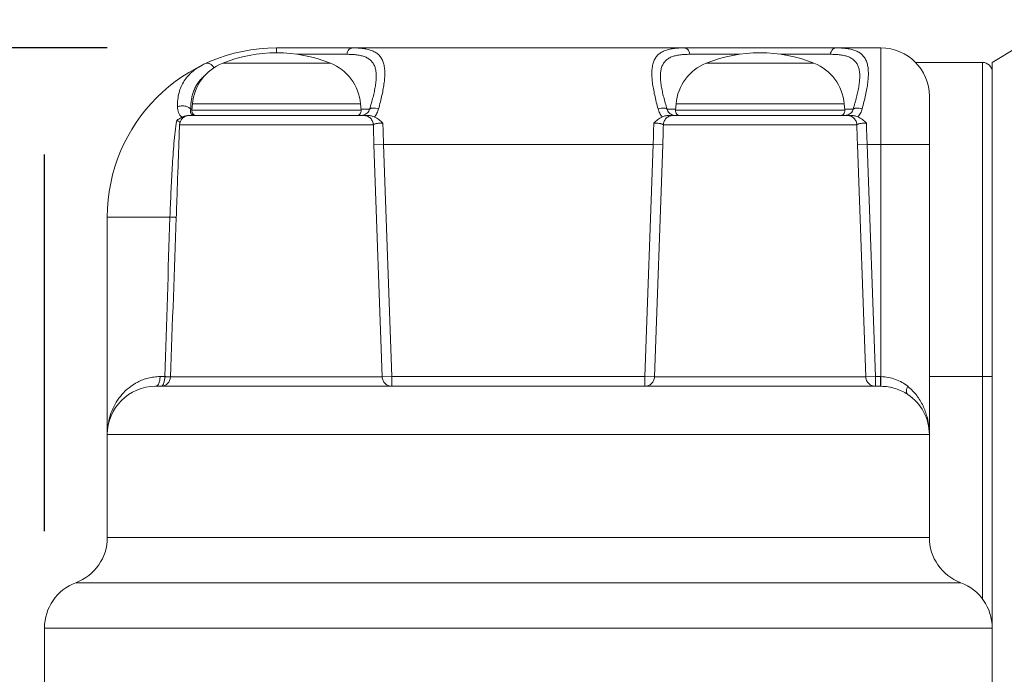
# Model space of a CAD drawing. Header units: inches. Extents: x 0 to 814, y 0 to 621.
# Tile 13 of 37: x 278 to 299, y 436 to 449. Entities that reach past the tile are written whole.
import ezdxf

# ---------------------------------------------------------------- set-up
doc = ezdxf.new("R2010")
doc.units = ezdxf.units.IN
doc.header["$LTSCALE"] = 10
doc.header["$MEASUREMENT"] = 0
doc.dimstyles.get("Standard").update_dxf_attribs({"dimtxt": 6, "dimasz": 6.5, "dimexe": 2.5, "dimexo": 3.5, "dimgap": 1.25, "dimtad": 0, "dimtih": 1, "dimtoh": 1, "dimdec": 1, "dimzin": 0, "dimdsep": 46, "dimtxsty": 'Standard', "dimcen": 0, "dimadec": 0, "dimazin": 0, "dimtfac": 1, "dimtdec": 1, "dimtofl": 0, "dimtmove": 0, "dimatfit": 3, "dimfxl": 0, "dimtolj": 1, "dimtzin": 0, "dimarcsym": 0})

# ---------------------------------------------------------------- blocks, each defined once
blk = doc.blocks.new('*D55')
at = {"color": 0, "lineweight": -2}
for p, q in [((278.948, 450.395), (278.948, 462.931)), ((310.048, 449.478), (310.048, 462.931)), ((272.448, 460.431), (265.948, 460.431)), ((316.548, 460.431), (323.048, 460.431)), ((278.948, 438.67), (278.948, 446.465))]:
    blk.add_line(p, q, dxfattribs=at)
at = {"color": 0}
for points in [[(272.448, 461.514), (272.448, 459.347), (278.948, 460.431)], [(316.548, 461.514), (316.548, 459.347), (310.048, 460.431)]]:
    blk.add_solid(points, dxfattribs=at)
at = {"layer": 'DEFPOINTS', "color": 0}
for p in [(278.948, 460.431), (310.048, 445.978), (278.948, 435.17)]:
    blk.add_point(p, dxfattribs=at)
at = {"color": 0, "lineweight": 15, "char_height": 6, "attachment_point": 5}
for s, insert in [('\\A1;31.1', (294.498, 464.681)), ('\\A1;[1.22]', (294.498, 456.181))]:
    blk.add_mtext(s, dxfattribs=dict(at, insert=insert))
blk = doc.blocks.new('*D49')
at = {"color": 0, "lineweight": -2}
for p, q in [((245.297, 468.265), (251.797, 468.265)), ((251.797, 468.265), (251.797, 461.67)), ((251.797, 455.17), (251.797, 461.67)), ((280.248, 448.67), (249.297, 448.67)), ((275.448, 435.17), (249.297, 435.17)), ((251.797, 428.67), (251.797, 422.17))]:
    blk.add_line(p, q, dxfattribs=at)
at = {"color": 0}
for points in [[(250.714, 455.17), (252.881, 455.17), (251.797, 448.67)], [(250.714, 428.67), (252.881, 428.67), (251.797, 435.17)]]:
    blk.add_solid(points, dxfattribs=at)
at = {"layer": 'DEFPOINTS', "color": 0}
for p in [(283.748, 448.67), (251.797, 435.17), (278.948, 435.17)]:
    blk.add_point(p, dxfattribs=at)
at = {"color": 0, "lineweight": 15, "char_height": 6, "attachment_point": 5}
for s, insert in [('\\A1;13.5', (231.547, 472.515)), ('\\A1;[0.53]', (231.547, 464.015))]:
    blk.add_mtext(s, dxfattribs=dict(at, insert=insert))

msp = doc.modelspace()

# ---------------------------------------------------------------- linework, layer by layer
at = {"lineweight": 15}
for p, q in [((283.748, 448.67), (283.748, 448.57)), ((283.748, 448.67), (296.248, 448.67)), ((296.248, 448.67), (296.248, 441.87)), ((298.548, 448.37), (299.048, 448.67)), ((284.167, 448.538), (285.199, 448.538)), ((292.297, 448.538), (293.33, 448.538)), ((294.167, 448.538), (295.199, 448.538)), ((296.966, 448.37), (298.348, 448.37)), ((298.348, 437.27), (298.348, 448.37)), ((298.548, 435.17), (298.548, 448.37)), ((282.635, 448.356), (284.861, 448.356)), ((292.635, 448.356), (294.861, 448.356)), ((297.248, 438.544), (297.248, 447.67)), ((282, 447.403), (281.975, 447.403)), ((282.01, 447.515), (281.998, 447.379)), ((281.998, 447.379), (285.498, 447.379)), ((282.01, 447.515), (285.486, 447.515)), ((285.486, 447.515), (285.498, 447.379)), ((285.673, 447.403), (285.496, 447.403)), ((292, 447.403), (291.824, 447.403)), ((292.01, 447.515), (291.998, 447.379)), ((291.998, 447.379), (295.498, 447.379)), ((292.01, 447.515), (295.486, 447.515)), ((295.486, 447.515), (295.498, 447.379)), ((295.673, 447.403), (295.496, 447.403)), ((285.661, 447.27), (281.927, 447.27)), ((295.661, 447.27), (291.836, 447.27)), ((281.741, 447.078), (281.705, 446.06)), ((285.75, 447.078), (281.741, 447.078)), ((295.75, 447.078), (291.747, 447.078)), ((285.961, 446.67), (285.762, 446.663)), ((285.934, 441.863), (285.762, 446.663)), ((291.536, 446.67), (285.961, 446.67)), ((286.133, 441.87), (285.961, 446.67)), ((291.536, 446.67), (291.364, 441.87)), ((291.536, 446.67), (291.735, 446.663)), ((291.735, 446.663), (291.563, 441.863)), ((295.961, 446.67), (295.762, 446.663)), ((295.934, 441.863), (295.762, 446.663)), ((295.961, 446.67), (297.248, 446.67)), ((296.133, 441.87), (295.961, 446.67)), ((280.248, 438.544), (280.248, 445.17)), ((280.248, 445.17), (281.544, 445.17)), ((281.436, 441.87), (281.339, 441.87)), ((285.934, 441.863), (281.555, 441.863)), ((286.133, 441.87), (285.934, 441.863)), ((286.133, 441.67), (286.133, 441.87)), ((291.364, 441.87), (286.133, 441.87)), ((291.364, 441.87), (291.364, 441.67)), ((291.563, 441.863), (291.364, 441.87)), ((295.934, 441.863), (291.563, 441.863)), ((296.133, 441.87), (295.934, 441.863)), ((296.133, 441.67), (296.133, 441.87)), ((296.24, 441.87), (296.133, 441.87)), ((296.24, 441.87), (296.24, 441.67)), ((296.248, 441.87), (296.247, 441.67)), ((298.548, 441.87), (297.248, 441.87)), ((296.24, 441.67), (281.248, 441.67)), ((297.248, 440.67), (280.248, 440.67)), ((280.256, 440.814), (280.256, 440.811)), ((280.248, 438.544), (297.248, 438.544)), ((279.598, 437.607), (297.898, 437.607)), ((278.948, 435.17), (278.948, 436.67)), ((278.948, 436.67), (298.548, 436.67))]:
    msp.add_line(p, q, dxfattribs=at)
for centre, radius, start, end in [((283.748, 445.17), 3.5, 90, 180), ((296.248, 447.67), 1, 0, 90), ((283.748, 445.57), 3, 68.2249, 111.7751), ((293.748, 445.57), 3, 68.2249, 111.7751), ((298.348, 448.17), 0.2, 0, 90), ((283.006, 447.428), 1, 111.7751, 175), ((284.49, 447.428), 1, 5, 68.2249), ((293.006, 447.428), 1, 111.7751, 175), ((294.49, 447.428), 1, 5, 68.2249), ((282.098, 447.37), 0.1, 175, 270), ((285.399, 447.37), 0.1, 270, 5), ((292.098, 447.37), 0.1, 175, 270), ((295.399, 447.37), 0.1, 270, 5), ((281.941, 447.07), 0.2, 90, 177.9546), ((315.942, 447.738), 30.199, 181.2537, 182.04), ((258.075, 447.838), 33.681, 358.0006, 358.7057), ((325.942, 447.738), 30.2, 181.2537, 182.04), ((281.355, 441.87), 0.2, 270.0003, 357.9549), ((296.24, 440.663), 1.208, 89.6199, 90), ((281.248, 440.67), 1, 90, 180), ((296.24, 440.662), 1.009, 89.6203, 90), ((296.248, 440.67), 1, 0, 56.4427), ((281.567, 440.671), 1.319, 173.896, 180.0014), ((295.811, 440.671), 1.438, 359.9981, 5.1385), ((279.248, 438.544), 1, 290.4873, 0), ((298.248, 438.544), 1, 180, 249.5127), ((279.948, 436.67), 1, 110.4873, 180), ((297.548, 436.67), 1, 0, 69.5127)]:
    msp.add_arc(centre, radius, start, end, dxfattribs=at)
for points, knots in [([(285.316, 448.67), (285.309, 448.67), (285.296, 448.669), (285.278, 448.662), (285.26, 448.65), (285.237, 448.628), (285.214, 448.59), (285.203, 448.556), (285.199, 448.538)], [0, 0, 0, 0, 0.100358, 0.204434, 0.315135, 0.434447, 0.700577, 1, 1, 1, 1]), ([(285.316, 448.67), (285.355, 448.67), (285.431, 448.669), (285.54, 448.659), (285.64, 448.641), (285.729, 448.613), (285.806, 448.573), (285.871, 448.52), (285.921, 448.453), (285.957, 448.374), (285.979, 448.283), (285.988, 448.182), (285.987, 448.071), (285.975, 447.952), (285.956, 447.825), (285.929, 447.691), (285.896, 447.552), (285.872, 447.458), (285.859, 447.41)], [0, 0, 0, 0, 0.068056, 0.1312, 0.189292, 0.242577, 0.291905, 0.338872, 0.38569, 0.434695, 0.487749, 0.545949, 0.609688, 0.678862, 0.753064, 0.831734, 0.914257, 1, 1, 1, 1]), ([(291.638, 447.41), (291.613, 447.504), (291.577, 447.642), (291.541, 447.825), (291.521, 447.952), (291.51, 448.071), (291.508, 448.182), (291.518, 448.283), (291.54, 448.374), (291.575, 448.453), (291.626, 448.519), (291.69, 448.573), (291.768, 448.613), (291.857, 448.641), (291.956, 448.659), (292.066, 448.669), (292.142, 448.67), (292.181, 448.67)], [0, 0, 0, 0, 0.168232, 0.246894, 0.321097, 0.390277, 0.454027, 0.512237, 0.565298, 0.614309, 0.661131, 0.708098, 0.757428, 0.810715, 0.868804, 0.931952, 1, 1, 1, 1]), ([(292.181, 448.67), (292.187, 448.67), (292.2, 448.669), (292.219, 448.662), (292.237, 448.65), (292.259, 448.628), (292.282, 448.59), (292.293, 448.556), (292.297, 448.538)], [0, 0, 0, 0, 0.100358, 0.204435, 0.315135, 0.434447, 0.700577, 1, 1, 1, 1]), ([(295.316, 448.67), (295.309, 448.67), (295.296, 448.669), (295.278, 448.662), (295.26, 448.65), (295.237, 448.628), (295.214, 448.59), (295.203, 448.556), (295.199, 448.538)], [0, 0, 0, 0, 0.100358, 0.204434, 0.315135, 0.434447, 0.700577, 1, 1, 1, 1]), ([(295.316, 448.67), (295.355, 448.67), (295.431, 448.669), (295.54, 448.659), (295.64, 448.641), (295.729, 448.613), (295.806, 448.573), (295.87, 448.52), (295.921, 448.453), (295.957, 448.374), (295.979, 448.284), (295.988, 448.183), (295.987, 448.072), (295.975, 447.953), (295.956, 447.826), (295.929, 447.692), (295.896, 447.553), (295.872, 447.459), (295.859, 447.411)], [0, 0, 0, 0, 0.068063, 0.131216, 0.189319, 0.242617, 0.291957, 0.338932, 0.385751, 0.434749, 0.487791, 0.545981, 0.609717, 0.678889, 0.75309, 0.831756, 0.914268, 1, 1, 1, 1]), ([(285.199, 448.538), (285.235, 448.538), (285.305, 448.536), (285.405, 448.528), (285.497, 448.512), (285.58, 448.486), (285.651, 448.45), (285.711, 448.401), (285.757, 448.34), (285.788, 448.267), (285.806, 448.183), (285.811, 448.091), (285.806, 447.99), (285.792, 447.882), (285.771, 447.769), (285.743, 447.65), (285.71, 447.528), (285.685, 447.445), (285.673, 447.403)], [0, 0, 0, 0, 0.068352, 0.132237, 0.19134, 0.245692, 0.295937, 0.343571, 0.390863, 0.440289, 0.493781, 0.552366, 0.616279, 0.685246, 0.75873, 0.8361, 0.916724, 1, 1, 1, 1]), ([(291.824, 447.403), (291.811, 447.445), (291.787, 447.528), (291.754, 447.65), (291.726, 447.769), (291.704, 447.882), (291.69, 447.99), (291.685, 448.09), (291.691, 448.183), (291.708, 448.266), (291.74, 448.34), (291.785, 448.401), (291.845, 448.45), (291.917, 448.486), (291.999, 448.512), (292.091, 448.528), (292.192, 448.536), (292.261, 448.538), (292.297, 448.538)], [0, 0, 0, 0, 0.083257, 0.163868, 0.241224, 0.314702, 0.383669, 0.447589, 0.506181, 0.559678, 0.609111, 0.656409, 0.704048, 0.7543, 0.808659, 0.867764, 0.931655, 1, 1, 1, 1]), ([(295.199, 448.538), (295.235, 448.538), (295.305, 448.536), (295.405, 448.528), (295.497, 448.512), (295.58, 448.486), (295.651, 448.45), (295.711, 448.401), (295.757, 448.34), (295.788, 448.267), (295.806, 448.183), (295.811, 448.091), (295.806, 447.99), (295.792, 447.882), (295.771, 447.769), (295.733, 447.608), (295.698, 447.486), (295.673, 447.403)], [0, 0, 0, 0, 0.068347, 0.132227, 0.191327, 0.245676, 0.29592, 0.343551, 0.390839, 0.44026, 0.49375, 0.55234, 0.616266, 0.685246, 0.758742, 0.836118, 1, 1, 1, 1]), ([(281.698, 447.453), (281.698, 447.502), (281.703, 447.599), (281.728, 447.74), (281.772, 447.871), (281.836, 447.99), (281.919, 448.099), (282.022, 448.195), (282.144, 448.279), (282.233, 448.326), (282.28, 448.348)], [0, 0, 0, 0, 0.131122, 0.255547, 0.375261, 0.492929, 0.61158, 0.734159, 0.863087, 1, 1, 1, 1]), ([(282.28, 448.348), (282.287, 448.351), (282.3, 448.355), (282.323, 448.356), (282.346, 448.351), (282.379, 448.338), (282.418, 448.309), (282.444, 448.278), (282.455, 448.26)], [0, 0, 0, 0, 0.099624, 0.203275, 0.314035, 0.433845, 0.701299, 1, 1, 1, 1]), ([(281.975, 447.403), (281.974, 447.472), (281.981, 447.574), (282.009, 447.704), (282.04, 447.795), (282.08, 447.881), (282.131, 447.96), (282.193, 448.034), (282.24, 448.078), (282.264, 448.099)], [0, 0, 0, 0, 0.264664, 0.390176, 0.512452, 0.632915, 0.753205, 0.875034, 1, 1, 1, 1]), ([(281.975, 447.403), (281.96, 447.42), (281.931, 447.44), (281.888, 447.458), (281.838, 447.471), (281.773, 447.474), (281.722, 447.462), (281.698, 447.453)], [0, 0, 0, 0, 0.224158, 0.348399, 0.478223, 0.743888, 1, 1, 1, 1]), ([(281.792, 447.234), (281.776, 447.248), (281.749, 447.279), (281.719, 447.333), (281.702, 447.391), (281.698, 447.432), (281.698, 447.453)], [0, 0, 0, 0, 0.254165, 0.501856, 0.748776, 1, 1, 1, 1]), ([(282.07, 447.27), (282.059, 447.27), (282.038, 447.273), (282.011, 447.283), (281.991, 447.298), (281.978, 447.317), (281.97, 447.337), (281.966, 447.366), (281.97, 447.389), (281.975, 447.403)], [0, 0, 0, 0, 0.170151, 0.313729, 0.438031, 0.551166, 0.659888, 0.769103, 1, 1, 1, 1]), ([(285.673, 447.403), (285.669, 447.389), (285.658, 447.361), (285.63, 447.324), (285.591, 447.295), (285.56, 447.282), (285.545, 447.278)], [0, 0, 0, 0, 0.230145, 0.476722, 0.735469, 1, 1, 1, 1]), ([(285.859, 447.41), (285.838, 447.415), (285.808, 447.421), (285.769, 447.425), (285.742, 447.425), (285.719, 447.424), (285.699, 447.419), (285.684, 447.413), (285.676, 447.407), (285.673, 447.403)], [0, 0, 0, 0, 0.327986, 0.47878, 0.61634, 0.738079, 0.842346, 0.928932, 1, 1, 1, 1]), ([(285.77, 447.243), (285.791, 447.267), (285.827, 447.32), (285.851, 447.38), (285.859, 447.41)], [0, 0, 0, 0, 0.505528, 1, 1, 1, 1]), ([(291.824, 447.403), (291.821, 447.407), (291.813, 447.413), (291.797, 447.419), (291.777, 447.424), (291.754, 447.425), (291.728, 447.425), (291.688, 447.421), (291.658, 447.415), (291.638, 447.41)], [0, 0, 0, 0, 0.071068, 0.157654, 0.26192, 0.383659, 0.521219, 0.672014, 1, 1, 1, 1]), ([(291.727, 447.243), (291.705, 447.267), (291.669, 447.32), (291.646, 447.379), (291.638, 447.41)], [0, 0, 0, 0, 0.505522, 1, 1, 1, 1]), ([(291.953, 447.277), (291.937, 447.282), (291.906, 447.294), (291.867, 447.324), (291.839, 447.361), (291.827, 447.389), (291.824, 447.403)], [0, 0, 0, 0, 0.26449, 0.523278, 0.769899, 1, 1, 1, 1]), ([(295.673, 447.403), (295.669, 447.389), (295.658, 447.361), (295.63, 447.324), (295.591, 447.295), (295.56, 447.282), (295.545, 447.278)], [0, 0, 0, 0, 0.230146, 0.476721, 0.735467, 1, 1, 1, 1]), ([(295.859, 447.41), (295.838, 447.415), (295.808, 447.421), (295.769, 447.425), (295.742, 447.425), (295.719, 447.424), (295.699, 447.419), (295.684, 447.413), (295.676, 447.407), (295.673, 447.403)], [0, 0, 0, 0, 0.327984, 0.478779, 0.616339, 0.738078, 0.842345, 0.928932, 1, 1, 1, 1]), ([(295.859, 447.411), (295.851, 447.38), (295.828, 447.321), (295.791, 447.267), (295.77, 447.243)], [0, 0, 0, 0, 0.494447, 1, 1, 1, 1]), ([(281.683, 447.166), (281.67, 447.089), (281.649, 446.933), (281.626, 446.694), (281.607, 446.448), (281.591, 446.197), (281.577, 445.942), (281.56, 445.6), (281.55, 445.342), (281.544, 445.17)], [0, 0, 0, 0, 0.116077, 0.236391, 0.36003, 0.486039, 0.613582, 0.742025, 1, 1, 1, 1]), ([(281.683, 447.166), (281.691, 447.173), (281.725, 447.199), (281.763, 447.221), (281.792, 447.234)], [0, 0, 0, 0, 0.253272, 1, 1, 1, 1]), ([(281.752, 447.13), (281.745, 447.139), (281.73, 447.149), (281.706, 447.16), (281.691, 447.164), (281.683, 447.166)], [0, 0, 0, 0, 0.416644, 0.683268, 1, 1, 1, 1]), ([(281.792, 447.234), (281.802, 447.239), (281.824, 447.249), (281.857, 447.261), (281.892, 447.269), (281.915, 447.27), (281.927, 447.27)], [0, 0, 0, 0, 0.246424, 0.497171, 0.748634, 1, 1, 1, 1]), ([(285.545, 447.278), (285.54, 447.277), (285.522, 447.272), (285.504, 447.27), (285.49, 447.27)], [0, 0, 0, 0, 0.250995, 1, 1, 1, 1]), ([(285.75, 447.078), (285.749, 447.09), (285.746, 447.116), (285.73, 447.164), (285.692, 447.218), (285.638, 447.254), (285.589, 447.268), (285.563, 447.27), (285.55, 447.27)], [0, 0, 0, 0, 0.125442, 0.250884, 0.500422, 0.749713, 0.874882, 1, 1, 1, 1]), ([(285.661, 447.27), (285.67, 447.27), (285.688, 447.269), (285.725, 447.261), (285.752, 447.251), (285.77, 447.243)], [0, 0, 0, 0, 0.241819, 0.487507, 1, 1, 1, 1]), ([(285.77, 447.243), (285.787, 447.236), (285.82, 447.22), (285.881, 447.179), (285.922, 447.141), (285.948, 447.115)], [0, 0, 0, 0, 0.250926, 0.50109, 1, 1, 1, 1]), ([(291.549, 447.115), (291.575, 447.141), (291.615, 447.179), (291.676, 447.22), (291.71, 447.236), (291.727, 447.243)], [0, 0, 0, 0, 0.498906, 0.749073, 1, 1, 1, 1]), ([(291.727, 447.243), (291.744, 447.251), (291.771, 447.261), (291.808, 447.269), (291.826, 447.27), (291.836, 447.27)], [0, 0, 0, 0, 0.51249, 0.75818, 1, 1, 1, 1]), ([(291.747, 447.078), (291.747, 447.09), (291.751, 447.116), (291.767, 447.164), (291.804, 447.218), (291.859, 447.254), (291.908, 447.268), (291.933, 447.27), (291.946, 447.27)], [0, 0, 0, 0, 0.125442, 0.250884, 0.500422, 0.749713, 0.874882, 1, 1, 1, 1]), ([(292.006, 447.27), (292.002, 447.27), (291.984, 447.271), (291.966, 447.274), (291.953, 447.277)], [0, 0, 0, 0, 0.249279, 1, 1, 1, 1]), ([(295.545, 447.278), (295.54, 447.277), (295.522, 447.272), (295.504, 447.27), (295.49, 447.27)], [0, 0, 0, 0, 0.250996, 1, 1, 1, 1]), ([(295.75, 447.078), (295.749, 447.09), (295.746, 447.116), (295.73, 447.164), (295.692, 447.218), (295.638, 447.254), (295.589, 447.268), (295.563, 447.27), (295.55, 447.27)], [0, 0, 0, 0, 0.125442, 0.250884, 0.500422, 0.749713, 0.874882, 1, 1, 1, 1]), ([(295.661, 447.27), (295.67, 447.27), (295.688, 447.269), (295.725, 447.261), (295.752, 447.251), (295.77, 447.243)], [0, 0, 0, 0, 0.241821, 0.487509, 1, 1, 1, 1]), ([(295.77, 447.243), (295.787, 447.236), (295.82, 447.22), (295.881, 447.179), (295.922, 447.141), (295.948, 447.115)], [0, 0, 0, 0, 0.250926, 0.501091, 1, 1, 1, 1]), ([(285.948, 447.115), (285.923, 447.116), (285.886, 447.115), (285.84, 447.11), (285.811, 447.105), (285.787, 447.099), (285.771, 447.093), (285.761, 447.088), (285.756, 447.085), (285.752, 447.081), (285.75, 447.079), (285.75, 447.078)], [0, 0, 0, 0, 0.366038, 0.530164, 0.674001, 0.794047, 0.888237, 0.925398, 0.956035, 0.980581, 1, 1, 1, 1]), ([(285.961, 446.67), (285.958, 446.745), (285.953, 446.893), (285.949, 447.041), (285.948, 447.115)], [0, 0, 0, 0, 0.503156, 1, 1, 1, 1]), ([(291.549, 447.115), (291.547, 447.041), (291.544, 446.893), (291.539, 446.745), (291.536, 446.67)], [0, 0, 0, 0, 0.49684, 1, 1, 1, 1]), ([(291.747, 447.078), (291.746, 447.079), (291.745, 447.081), (291.741, 447.085), (291.735, 447.088), (291.725, 447.093), (291.709, 447.099), (291.685, 447.105), (291.656, 447.11), (291.61, 447.115), (291.574, 447.116), (291.549, 447.115)], [0, 0, 0, 0, 0.019427, 0.04397, 0.074604, 0.111766, 0.205953, 0.326001, 0.469842, 0.633967, 1, 1, 1, 1]), ([(295.948, 447.115), (295.923, 447.116), (295.886, 447.115), (295.84, 447.11), (295.811, 447.105), (295.787, 447.099), (295.771, 447.093), (295.761, 447.088), (295.756, 447.085), (295.752, 447.081), (295.75, 447.079), (295.75, 447.078)], [0, 0, 0, 0, 0.366037, 0.530163, 0.674001, 0.794047, 0.888235, 0.925395, 0.956033, 0.98058, 1, 1, 1, 1]), ([(295.961, 446.67), (295.958, 446.745), (295.953, 446.893), (295.949, 447.041), (295.948, 447.115)], [0, 0, 0, 0, 0.503154, 1, 1, 1, 1]), ([(281.705, 446.06), (281.7, 445.911), (281.69, 445.612), (281.679, 445.313), (281.674, 445.163)], [0, 0, 0, 0, 0.498858, 1, 1, 1, 1]), ([(281.544, 445.17), (281.553, 445.17), (281.57, 445.169), (281.595, 445.168), (281.617, 445.167), (281.636, 445.166), (281.649, 445.166), (281.658, 445.165), (281.663, 445.165), (281.667, 445.164), (281.67, 445.164), (281.672, 445.164), (281.673, 445.164), (281.674, 445.163)], [0, 0, 0, 0, 0.207212, 0.398091, 0.56828, 0.714164, 0.832507, 0.880523, 0.920732, 0.952933, 0.976936, 0.992632, 1, 1, 1, 1]), ([(281.339, 441.87), (281.297, 441.87), (281.214, 441.865), (281.094, 441.842), (280.982, 441.807), (280.846, 441.746), (280.696, 441.648), (280.548, 441.505), (280.431, 441.345), (280.344, 441.175), (280.285, 440.997), (280.263, 440.875), (280.256, 440.814)], [0, 0, 0, 0, 0.076603, 0.150301, 0.221225, 0.289611, 0.419732, 0.543054, 0.66143, 0.776318, 0.888859, 1, 1, 1, 1]), ([(281.339, 441.87), (281.339, 441.857), (281.338, 441.832), (281.333, 441.795), (281.325, 441.76), (281.314, 441.73), (281.3, 441.705), (281.285, 441.686), (281.267, 441.674), (281.254, 441.67), (281.248, 441.67)], [0, 0, 0, 0, 0.165353, 0.325694, 0.47634, 0.613286, 0.733659, 0.836372, 0.923173, 1, 1, 1, 1]), ([(281.436, 441.87), (281.436, 441.857), (281.435, 441.832), (281.431, 441.795), (281.424, 441.76), (281.414, 441.73), (281.402, 441.705), (281.388, 441.686), (281.375, 441.675), (281.363, 441.671), (281.358, 441.67), (281.355, 441.67)], [0, 0, 0, 0, 0.169375, 0.33334, 0.486808, 0.625367, 0.745725, 0.846384, 0.928846, 0.965253, 1, 1, 1, 1]), ([(281.555, 441.863), (281.555, 441.863), (281.555, 441.864), (281.554, 441.864), (281.553, 441.864), (281.55, 441.864), (281.546, 441.865), (281.542, 441.865), (281.536, 441.865), (281.53, 441.866), (281.519, 441.866), (281.504, 441.867), (281.484, 441.868), (281.461, 441.869), (281.445, 441.87), (281.436, 441.87)], [0, 0, 0, 0, 0.001984, 0.005669, 0.019257, 0.041363, 0.07193, 0.110775, 0.157706, 0.212478, 0.274809, 0.420859, 0.592819, 0.787253, 1, 1, 1, 1]), ([(285.934, 441.863), (285.934, 441.851), (285.937, 441.825), (285.95, 441.789), (285.969, 441.755), (285.994, 441.726), (286.024, 441.702), (286.058, 441.684), (286.095, 441.673), (286.12, 441.67), (286.133, 441.67)], [0, 0, 0, 0, 0.125217, 0.250396, 0.375514, 0.500553, 0.625509, 0.750389, 0.87521, 1, 1, 1, 1]), ([(291.364, 441.67), (291.376, 441.67), (291.402, 441.673), (291.439, 441.684), (291.473, 441.702), (291.503, 441.726), (291.528, 441.755), (291.547, 441.789), (291.559, 441.825), (291.562, 441.851), (291.563, 441.863)], [0, 0, 0, 0, 0.12479, 0.249612, 0.374492, 0.499448, 0.624487, 0.749605, 0.874785, 1, 1, 1, 1]), ([(295.934, 441.863), (295.934, 441.851), (295.937, 441.825), (295.95, 441.789), (295.969, 441.755), (295.994, 441.726), (296.024, 441.702), (296.058, 441.684), (296.095, 441.673), (296.12, 441.67), (296.133, 441.67)], [0, 0, 0, 0, 0.125217, 0.250396, 0.375514, 0.500553, 0.625509, 0.750389, 0.87521, 1, 1, 1, 1]), ([(296.801, 441.67), (296.764, 441.7), (296.684, 441.754), (296.55, 441.818), (296.403, 441.86), (296.3, 441.87), (296.248, 441.87)], [0, 0, 0, 0, 0.23706, 0.48357, 0.738977, 1, 1, 1, 1]), ([(296.801, 441.504), (296.724, 441.555), (296.545, 441.639), (296.349, 441.67), (296.247, 441.67)], [0, 0, 0, 0, 0.476818, 1, 1, 1, 1]), ([(296.801, 441.67), (296.793, 441.653), (296.783, 441.627), (296.776, 441.592), (296.774, 441.568), (296.776, 441.547), (296.781, 441.529), (296.789, 441.514), (296.797, 441.507), (296.801, 441.504)], [0, 0, 0, 0, 0.322936, 0.468158, 0.599927, 0.717424, 0.821232, 0.913874, 1, 1, 1, 1]), ([(297.242, 440.799), (297.235, 440.879), (297.207, 441.039), (297.123, 441.27), (297.015, 441.451), (296.902, 441.582), (296.836, 441.642), (296.801, 441.67)], [0, 0, 0, 0, 0.23908, 0.482583, 0.734321, 0.865072, 1, 1, 1, 1])]:
    msp.add_open_spline(points, degree=3, knots=knots, dxfattribs=at)
for points in [[(281.544, 445.17), (281.508, 444.071), (281.472, 442.971), (281.436, 441.87)], [(281.674, 445.163), (281.634, 444.063), (281.595, 442.963), (281.555, 441.863)]]:
    msp.add_open_spline(points, degree=3, dxfattribs=at)

# ---------------------------------------------------------------- dimensions: what is measured, and where the dimension line sits
dim = msp.add_linear_dim(base=(251.797, 435.17), p1=(283.748, 448.67), p2=(278.948, 435.17), angle=90, dimstyle='Standard', override={"dimpost": '\\X', "dimtmove": 1}, dxfattribs=at)
dim.commit()
dim.dimension.update_dxf_attribs({"geometry": '*D49', "text_midpoint": (250.561, 468.265), "dimtype": 160})
dim = msp.add_linear_dim(base=(278.948, 460.431), p1=(310.048, 445.978), p2=(278.948, 435.17), dimstyle='Standard', override={"dimpost": '\\X'}, dxfattribs=at)
dim.commit()
dim.dimension.update_dxf_attribs({"geometry": '*D55', "text_midpoint": (294.498, 460.431)})

doc.saveas('drawing.dxf')
